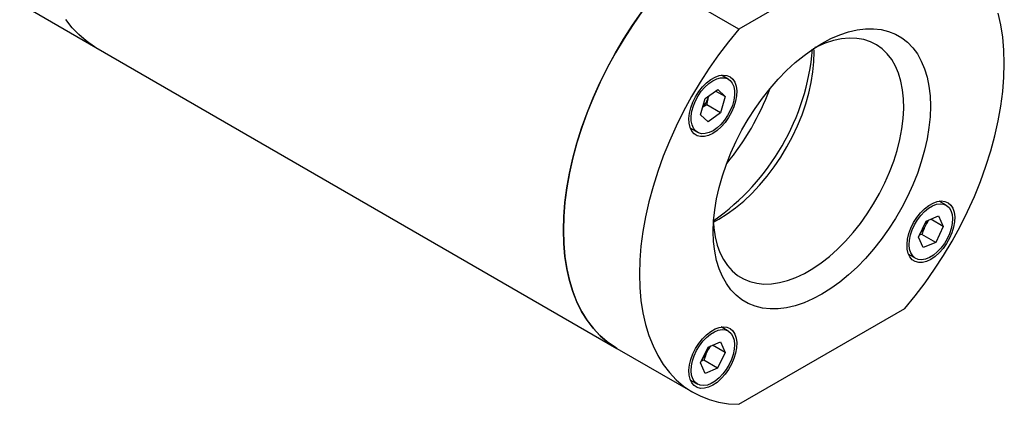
# Model space of a CAD drawing. Header units: inches. Extents: x 1.5 to 14.9, y 0.7 to 9.5.
# Tile 8 of 13: x 11.7 to 14.9, y 3.5 to 4.7. Entities that reach past the tile are written whole.
import ezdxf

# ---------------------------------------------------------------- set-up
doc = ezdxf.new("R2010")
doc.units = ezdxf.units.IN
doc.header["$MEASUREMENT"] = 0

msp = doc.modelspace()

# ---------------------------------------------------------------- linework, layer by layer
at = {"color": 7, "linetype": 'Continuous', "lineweight": 25}
for p, q in [((14.5561, 4.9903), (14.024, 4.6832)), ((14.024, 4.6832), (13.7804, 4.8238)), ((11.7192, 4.7651), (11.9628, 4.6245)), ((11.9628, 4.6245), (13.6331, 3.6602)), ((13.9899, 4.523), (13.9679, 4.5357)), ((13.9162, 4.4604), (13.9561, 4.4895)), ((13.9805, 4.4669), (13.9495, 4.4848)), ((13.9561, 4.4895), (13.9805, 4.4669)), ((13.9009, 4.4087), (13.9162, 4.4604)), ((13.9247, 4.4597), (13.9273, 4.4686)), ((13.9805, 4.4669), (13.9652, 4.4151)), ((13.9211, 4.4406), (13.9081, 4.433)), ((13.9652, 4.4151), (13.9211, 4.4406)), ((13.9254, 4.386), (13.9009, 4.4087)), ((13.9652, 4.4151), (13.9254, 4.386)), ((13.8686, 4.3657), (13.8915, 4.3525)), ((14.6886, 4.1191), (14.6661, 4.1321)), ((14.624, 4.0679), (14.6638, 4.0848)), ((14.6321, 4.0714), (14.6248, 4.0595)), ((14.6792, 4.0508), (14.6387, 4.0742)), ((14.6638, 4.0848), (14.6792, 4.0508)), ((14.5995, 4.017), (14.624, 4.0679)), ((14.6174, 4.0441), (14.6248, 4.0595)), ((14.6792, 4.0508), (14.6547, 3.9999)), ((14.6149, 3.983), (14.5995, 4.017)), ((14.6106, 4.0253), (14.6023, 4.0227)), ((14.6547, 3.9999), (14.6106, 4.0253)), ((14.6547, 3.9999), (14.6149, 3.983)), ((14.5677, 3.9616), (14.5901, 3.9487)), ((14.024, 3.4809), (14.5561, 3.788)), ((13.9897, 3.7157), (13.9673, 3.7287)), ((13.9007, 3.6136), (13.9252, 3.6645)), ((13.9252, 3.6645), (13.965, 3.6814)), ((13.9333, 3.6679), (13.926, 3.6561)), ((13.9804, 3.6474), (13.9399, 3.6708)), ((13.965, 3.6814), (13.9804, 3.6474)), ((13.6331, 3.6602), (13.8767, 3.5196)), ((13.9186, 3.6407), (13.926, 3.6561)), ((13.9804, 3.6474), (13.9559, 3.5965)), ((13.916, 3.5796), (13.9007, 3.6136)), ((13.9118, 3.6219), (13.9034, 3.6193)), ((13.9559, 3.5965), (13.9118, 3.6219)), ((13.9559, 3.5965), (13.916, 3.5796)), ((13.8689, 3.5582), (13.8913, 3.5452))]:
    msp.add_line(p, q, dxfattribs=at)
at = {"color": 7, "linetype": 'Continuous', "lineweight": 25, "flags": 128}
for points in [[(13.7156, 4.7418), (13.6851, 4.6984), (13.6562, 4.6536), (13.6289, 4.6077), (13.6034, 4.5609), (13.5797, 4.5132), (13.5579, 4.465), (13.5382, 4.4165), (13.5206, 4.3677), (13.5052, 4.319), (13.4921, 4.2705), (13.4812, 4.2225), (13.4728, 4.1751), (13.4667, 4.1286), (13.463, 4.083), (13.4618, 4.0388), (13.463, 3.9959), (13.4667, 3.9546), (13.4728, 3.915), (13.4812, 3.8774), (13.4921, 3.8419), (13.5052, 3.8086), (13.5206, 3.7777), (13.5382, 3.7492), (13.5579, 3.7234), (13.5797, 3.7003), (13.6034, 3.68), (13.6289, 3.6627), (13.6331, 3.6602)], [(13.6331, 3.6602), (13.6274, 3.6636), (13.6021, 3.681), (13.5786, 3.7014), (13.557, 3.7245), (13.5375, 3.7503), (13.5201, 3.7786), (13.5048, 3.8095), (13.4918, 3.8427), (13.4811, 3.8781), (13.4727, 3.9156), (13.4667, 3.955), (13.463, 3.9961), (13.4618, 4.0388), (13.463, 4.0828), (13.4667, 4.1281), (13.4727, 4.1744), (13.4811, 4.2216), (13.4918, 4.2694), (13.5048, 4.3176), (13.5201, 4.3661), (13.5375, 4.4146), (13.557, 4.463), (13.5786, 4.511), (13.6021, 4.5584), (13.6274, 4.6051), (13.6545, 4.6509), (13.6832, 4.6955), (13.7133, 4.7388)], [(14.5561, 3.788), (14.5891, 3.8282), (14.6209, 3.8701), (14.6513, 3.9135), (14.6803, 3.9582), (14.7076, 4.0041), (14.7331, 4.051), (14.7568, 4.0986), (14.7786, 4.1468), (14.7983, 4.1954), (14.8159, 4.2442), (14.8313, 4.2929), (14.8444, 4.3413), (14.8552, 4.3894), (14.8637, 4.4368), (14.8698, 4.4833), (14.8734, 4.5288), (14.8746, 4.5731), (14.8734, 4.616), (14.8698, 4.6573), (14.8637, 4.6968), (14.8552, 4.7344)], [(11.9628, 4.6245), (11.9571, 4.6279), (11.9318, 4.6453), (11.9083, 4.6656), (11.8867, 4.6887), (11.8672, 4.7145)], [(11.9628, 4.6245), (11.9586, 4.6269), (11.933, 4.6443), (11.9093, 4.6646), (11.8876, 4.6877), (11.8679, 4.7135)], [(14.024, 4.6832), (13.991, 4.643), (13.9591, 4.6012), (13.9287, 4.5578), (13.8998, 4.513), (13.8725, 4.4671), (13.847, 4.4203), (13.8233, 4.3726), (13.8015, 4.3244), (13.7818, 4.2758), (13.7642, 4.2271), (13.7488, 4.1784), (13.7357, 4.1299), (13.7248, 4.0819), (13.7164, 4.0345), (13.7103, 3.9879), (13.7066, 3.9424), (13.7054, 3.8981), (13.7066, 3.8553), (13.7103, 3.814), (13.7164, 3.7744), (13.7248, 3.7368), (13.7357, 3.7013), (13.7488, 3.668), (13.7642, 3.637), (13.7818, 3.6086), (13.8015, 3.5828), (13.8233, 3.5597), (13.847, 3.5394), (13.8725, 3.5221), (13.8998, 3.5077), (13.9287, 3.4963), (13.9591, 3.4881), (13.991, 3.4829), (14.024, 3.4809)], [(14.29, 4.6375), (14.3188, 4.6527), (14.3473, 4.6651), (14.3755, 4.6745), (14.403, 4.6809), (14.4298, 4.6843), (14.4557, 4.6846), (14.4804, 4.6819), (14.5038, 4.6761), (14.5257, 4.6673), (14.5461, 4.6556), (14.5646, 4.641), (14.5814, 4.6236), (14.5961, 4.6036), (14.6087, 4.581), (14.6192, 4.5561), (14.6274, 4.529), (14.6333, 4.4999), (14.6368, 4.469), (14.638, 4.4365), (14.6368, 4.4026), (14.6333, 4.3676), (14.6274, 4.3317), (14.6192, 4.2952), (14.6087, 4.2582), (14.5961, 4.221), (14.5814, 4.184), (14.5646, 4.1473), (14.5461, 4.1113), (14.5257, 4.076), (14.5038, 4.0419), (14.4804, 4.0091), (14.4557, 3.9778), (14.4298, 3.9483), (14.403, 3.9208), (14.3755, 3.8954), (14.3473, 3.8723), (14.3188, 3.8517), (14.29, 3.8338), (14.2613, 3.8186), (14.2328, 3.8062), (14.2046, 3.7968), (14.177, 3.7903), (14.1502, 3.7869), (14.1244, 3.7866), (14.0997, 3.7893), (14.0763, 3.7951), (14.0543, 3.8039), (14.034, 3.8157), (14.0154, 3.8303), (13.9987, 3.8477), (13.984, 3.8677), (13.9714, 3.8902), (13.9609, 3.9151), (13.9527, 3.9422), (13.9468, 3.9713), (13.9432, 4.0022), (13.942, 4.0347), (13.9432, 4.0686), (13.9468, 4.1036), (13.9527, 4.1395), (13.9609, 4.1761), (13.9714, 4.2131), (13.984, 4.2502), (13.9987, 4.2872), (14.0154, 4.3239), (14.034, 4.36), (14.0543, 4.3952), (14.0763, 4.4293), (14.0997, 4.4622), (14.1244, 4.4934), (14.1502, 4.5229), (14.177, 4.5505), (14.2046, 4.5759), (14.2328, 4.5989), (14.2613, 4.6195), (14.29, 4.6375)], [(13.9427, 4.0607), (13.9439, 4.0463), (13.9481, 4.0179), (13.9546, 3.9914), (13.9634, 3.967), (13.9744, 3.9449), (13.9876, 3.9253), (14.0027, 3.9082), (14.0198, 3.894), (14.0387, 3.8826), (14.0592, 3.8742), (14.0812, 3.8687), (14.1045, 3.8664), (14.1289, 3.8671), (14.1542, 3.8709), (14.1803, 3.8778), (14.2069, 3.8877), (14.2338, 3.9004), (14.2608, 3.916), (14.2876, 3.9343), (14.3142, 3.9551), (14.3403, 3.9784), (14.3656, 4.0038), (14.39, 4.0312), (14.4133, 4.0605), (14.4353, 4.0912), (14.4558, 4.1234), (14.4747, 4.1566), (14.4918, 4.1906), (14.507, 4.2251), (14.5201, 4.2599), (14.5311, 4.2947), (14.5399, 4.3293), (14.5464, 4.3633), (14.5506, 4.3965), (14.5524, 4.4287), (14.5518, 4.4595), (14.5488, 4.4888), (14.5435, 4.5162), (14.5358, 4.5417), (14.5259, 4.565), (14.5138, 4.5859), (14.4996, 4.6042), (14.4834, 4.6199), (14.4654, 4.6327), (14.4457, 4.6426), (14.4245, 4.6496), (14.4018, 4.6535), (14.3779, 4.6543), (14.353, 4.652), (14.3273, 4.6466), (14.301, 4.6383), (14.2742, 4.627), (14.2679, 4.6239)], [(13.943, 4.0647), (13.9598, 4.0738), (13.9868, 4.0908), (14.0135, 4.1104), (14.0399, 4.1324), (14.0656, 4.1568), (14.0905, 4.1832), (14.1143, 4.2116), (14.137, 4.2416), (14.1583, 4.2731), (14.178, 4.3058), (14.196, 4.3394), (14.2121, 4.3737), (14.2263, 4.4084), (14.2384, 4.4433), (14.2483, 4.478), (14.256, 4.5123), (14.2613, 4.546), (14.2643, 4.5787), (14.2649, 4.6102), (14.2645, 4.6222)], [(13.9406, 4.349), (13.927, 4.3425), (13.9137, 4.3391), (13.9014, 4.3388), (13.8903, 4.3417), (13.8808, 4.3477), (13.8732, 4.3566), (13.8678, 4.3681), (13.8648, 4.3817), (13.8641, 4.3972), (13.866, 4.414), (13.8702, 4.4315), (13.8767, 4.4492), (13.8853, 4.4666), (13.8956, 4.4829), (13.9074, 4.4979), (13.9203, 4.5109), (13.9338, 4.5215), (13.9475, 4.5294), (13.961, 4.5344), (13.9738, 4.5362), (13.9856, 4.5349), (13.996, 4.5304), (14.0045, 4.523), (14.011, 4.5128), (14.0153, 4.5002), (14.0171, 4.4855), (14.0165, 4.4693), (14.0134, 4.4521), (14.008, 4.4344), (14.0005, 4.4168), (13.991, 4.3999), (13.9799, 4.3842), (13.9675, 4.3702), (13.9543, 4.3583), (13.9406, 4.349)], [(13.9959, 4.5186), (14.0027, 4.51), (14.0075, 4.499), (14.01, 4.4859), (14.0101, 4.4711), (14.0078, 4.4552), (14.0033, 4.4387), (13.9966, 4.4222), (13.988, 4.4062), (13.9779, 4.3913), (13.9664, 4.3779), (13.9541, 4.3666), (13.9413, 4.3578), (13.9285, 4.3516), (13.9161, 4.3484), (13.9046, 4.3482), (13.8943, 4.3511), (13.8855, 4.357), (13.8787, 4.3655), (13.8739, 4.3766), (13.8715, 4.3897), (13.8714, 4.4045), (13.8736, 4.4204), (13.8781, 4.4369), (13.8848, 4.4534), (13.8934, 4.4694), (13.9036, 4.4843), (13.915, 4.4976), (13.9273, 4.5089), (13.9401, 4.5178), (13.9529, 4.524), (13.9653, 4.5272), (13.9768, 4.5273), (13.9872, 4.5245), (13.9959, 4.5186)], [(14.6394, 3.9454), (14.6258, 3.939), (14.6125, 3.9356), (14.6002, 3.9353), (14.5891, 3.9382), (14.5796, 3.9442), (14.572, 3.953), (14.5666, 3.9645), (14.5636, 3.9782), (14.563, 3.9937), (14.5648, 4.0104), (14.569, 4.028), (14.5756, 4.0457), (14.5841, 4.063), (14.5944, 4.0794), (14.6062, 4.0943), (14.6191, 4.1073), (14.6326, 4.1179), (14.6463, 4.1259), (14.6598, 4.1308), (14.6727, 4.1327), (14.6844, 4.1313), (14.6948, 4.1269), (14.7033, 4.1194), (14.7098, 4.1092), (14.7141, 4.0966), (14.7159, 4.082), (14.7153, 4.0658), (14.7123, 4.0486), (14.7069, 4.0309), (14.6993, 4.0133), (14.6898, 3.9964), (14.6787, 3.9806), (14.6663, 3.9666), (14.6531, 3.9548), (14.6394, 3.9454)], [(14.7037, 4.1017), (14.7075, 4.0897), (14.7089, 4.0759), (14.708, 4.0605), (14.7048, 4.0443), (14.6993, 4.0277), (14.6918, 4.0114), (14.6825, 3.9958), (14.6717, 3.9815), (14.6599, 3.969), (14.6473, 3.9587), (14.6345, 3.9509), (14.6218, 3.946), (14.6097, 3.9441), (14.5986, 3.9452), (14.589, 3.9494), (14.581, 3.9564), (14.575, 3.9661), (14.5712, 3.9781), (14.5698, 3.992), (14.5707, 4.0073), (14.5739, 4.0235), (14.5794, 4.0401), (14.5869, 4.0564), (14.5962, 4.072), (14.6069, 4.0863), (14.6188, 4.0988), (14.6314, 4.1092), (14.6442, 4.1169), (14.6569, 4.1218), (14.669, 4.1237), (14.68, 4.1226), (14.6897, 4.1184), (14.6977, 4.1114), (14.7037, 4.1017)], [(13.9406, 3.542), (13.927, 3.5356), (13.9137, 3.5321), (13.9014, 3.5319), (13.8903, 3.5348), (13.8808, 3.5408), (13.8732, 3.5496), (13.8678, 3.5611), (13.8648, 3.5748), (13.8641, 3.5902), (13.866, 3.607), (13.8702, 3.6245), (13.8767, 3.6422), (13.8853, 3.6596), (13.8956, 3.676), (13.9074, 3.6909), (13.9203, 3.7039), (13.9338, 3.7145), (13.9475, 3.7224), (13.961, 3.7274), (13.9738, 3.7293), (13.9856, 3.7279), (13.996, 3.7235), (14.0045, 3.716), (14.011, 3.7058), (14.0153, 3.6932), (14.0171, 3.6785), (14.0165, 3.6624), (14.0134, 3.6451), (14.008, 3.6275), (14.0005, 3.6099), (13.991, 3.5929), (13.9799, 3.5772), (13.9675, 3.5632), (13.9543, 3.5513), (13.9406, 3.542)], [(14.0048, 3.6983), (14.0086, 3.6863), (14.0101, 3.6724), (14.0092, 3.6571), (14.006, 3.6409), (14.0005, 3.6243), (13.993, 3.608), (13.9837, 3.5924), (13.9729, 3.5781), (13.9611, 3.5655), (13.9485, 3.5552), (13.9356, 3.5475), (13.923, 3.5426), (13.9109, 3.5407), (13.8998, 3.5418), (13.8901, 3.546), (13.8822, 3.553), (13.8762, 3.5627), (13.8724, 3.5746), (13.8709, 3.5885), (13.8718, 3.6039), (13.8751, 3.6201), (13.8806, 3.6366), (13.8881, 3.653), (13.8974, 3.6686), (13.9081, 3.6829), (13.92, 3.6954), (13.9326, 3.7057), (13.9454, 3.7135), (13.9581, 3.7184), (13.9702, 3.7203), (13.9812, 3.7192), (13.9909, 3.715), (13.9989, 3.708), (14.0048, 3.6983)]]:
    msp.add_lwpolyline(points, dxfattribs=at)
at = {"color": 7, "linetype": 'Continuous', "lineweight": 25}
for centre, radius, start, end in [((13.5144, 4.6834), 0.7485, 304.9656, 355.0398), ((13.3558, 4.7749), 0.8177, 320.2957, 339.7096), ((13.8467, 4.4921), 0.0845, 317.0529, 337.4121), ((14.5484, 4.0859), 0.0807, 314.5819, 328.7827), ((14.5567, 4.0842), 0.0724, 340.0881, 348.2838), ((13.8579, 3.6807), 0.0724, 340.0881, 348.2838), ((13.8496, 3.6825), 0.0807, 314.5819, 328.7827)]:
    msp.add_arc(centre, radius, start, end, dxfattribs=at)
for points in [[(13.9247, 4.4597), (13.9232, 4.4534), (13.922, 4.447), (13.9211, 4.4406)], [(14.6174, 4.0441), (14.6148, 4.038), (14.6126, 4.0317), (14.6106, 4.0253)], [(13.9186, 3.6407), (13.916, 3.6346), (13.9138, 3.6283), (13.9118, 3.6219)]]:
    msp.add_open_spline(points, degree=3, dxfattribs=at)

doc.saveas('drawing.dxf')
